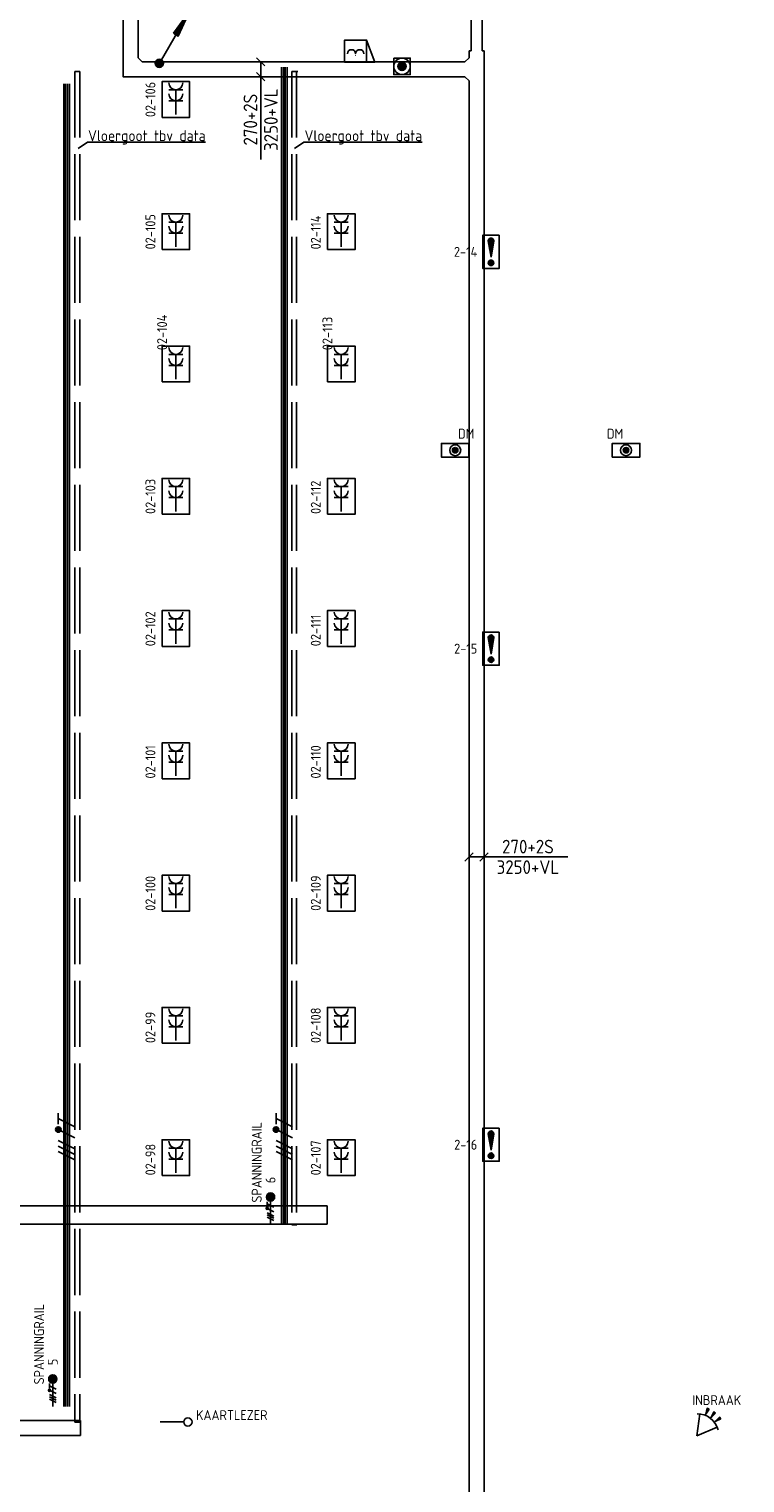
# Model space of a CAD drawing. Extents: x -2260 to 109400, y -72910 to 3960.
# Tile 9 of 16: x 57249 to 70236, y -51135 to -24757. Entities that reach past the tile are written whole.
import ezdxf
from ezdxf.enums import TextEntityAlignment as Align

# ---------------------------------------------------------------- set-up
doc = ezdxf.new("R2010")
doc.units = 0
doc.header["$LTSCALE"] = 100
doc.linetypes.add('ACAD_ISO02W100', pattern=[15, 12, -3])
doc.linetypes.add('B-SL0', pattern=[100000000.0, 0, -100000000.0])
doc.layers.get('0').update_dxf_attribs({"linetype": 'CONTINUOUS'})
for name, color, linetype in [('EB62203-_ATTRIB', 2, 'CONTINUOUS'), ('EB62209-_ATTRIB', 2, 'CONTINUOUS'), ('EB63102-_ATTRIB', 2, 'CONTINUOUS'), ('EB6511--_ATTRIB', 2, 'CONTINUOUS'), ('EB6512--_ATTRIB', 2, 'CONTINUOUS'), ('EB6521--_ATTRIB', 2, 'CONTINUOUS'), ('EB6522--_ATTRIB', 2, 'CONTINUOUS'), ('EL61301-_KABELGOOT', 3, 'CONTINUOUS'), ('EL62203-_KRACHT-WCD230', 3, 'CONTINUOUS'), ('EL62209-_KRACHT-ASP400', 3, 'CONTINUOUS'), ('EL62209-_SYMBOOL', 3, 'CONTINUOUS'), ('EL6511--_BRANDM', 3, 'CONTINUOUS'), ('EL6512--_DEURMAGN', 3, 'CONTINUOUS'), ('EL6521--_BEWAKING', 3, 'CONTINUOUS'), ('EL6522--_TOEGCTRL', 3, 'CONTINUOUS'), ('EM61301-_BEMATING', 1, 'CONTINUOUS'), ('ET$1B---_OPSCHRIFT', 7, 'CONTINUOUS')]:
    doc.layers.add(name, color=color, linetype=linetype)
doc.styles.add('1_8', font='iso', dxfattribs={"height": 1.8})
doc.styles.add('2_0', font='iso', dxfattribs={"height": 200})
doc.styles.add('MAATVOERING', font='iso.shx')
doc.styles.add('SCHREUDER-2', font='ISO', dxfattribs={"height": 2})
doc.styles.get("Standard").update_dxf_attribs({"font": 'ISOCP'})

# ---------------------------------------------------------------- blocks, each defined once
blk = doc.blocks.new('ES652114')
for p, q in [((1.56, 1.09), (2.62, 1.37)), ((1.7, 0), (2.8, 0)), ((1.56, -1.09), (2.62, -1.37))]:
    blk.add_line(p, q)
for points in [[(0.96, 2), (-2.5, 0)], [(-2.5, 0), (0.96, -2)]]:
    blk.add_lwpolyline(points)
for points in [[(2.67, 1.18), (2.57, 1.56), (1.56, 1.09)], [(2.8, -0.2), (2.8, 0.2), (1.7, 0)], [(2.57, -1.56), (2.67, -1.18), (1.56, -1.09)]]:
    blk.add_lwpolyline(points, close=True)
blk.add_arc((-2.5, 0), 4, 322.8192, 37.1808)
at = {"style": '1_8'}
for tag, p in [('NUMMER', (0, 3.5)), ('CODE', (0, 0))]:
    blk.add_attdef(tag, text='', height=1.8, dxfattribs=at).set_placement(p, align=Align.MIDDLE)
at = {"style": '1_8', "flags": 9}
blk.add_attdef('M_CODE', text='', height=1.8, dxfattribs=at).set_placement((0, 0), align=Align.MIDDLE)
blk = doc.blocks.new('ES4X4')
blk.add_line((0, 1.25), (0, -3))
blk.add_circle((0, 2), 0.75)
at = {"style": '1_8', "flags": 8}
for tag, p in [('NUMMER', (1.25, 3.5)), ('CODE', (-1.25, 3.5))]:
    blk.add_attdef(tag, text='', height=1.8, rotation=90, dxfattribs=at).set_placement(p, align=Align.MIDDLE_LEFT)
blk.add_attdef('M_CODE', text='', height=1.8, dxfattribs=at).set_placement((0, 0), align=Align.MIDDLE_CENTER)
blk = doc.blocks.new('*U39')
for p, q in [((-210, -75), (-60, 75)), ((-135, 0), (209, 0)), ((60, -75), (210, 75)), ((209, 0), (1656, 0))]:
    blk.add_line(p, q)
at = {"color": 2, "style": 'MAATVOERING'}
for s, p in [('270+2S', (932, 186)), ('3250+VL', (932, -186))]:
    blk.add_text(s, height=247.9, dxfattribs=at).set_placement(p, align=Align.MIDDLE)
blk = doc.blocks.new('ES111201')
for p, q in [((0.38, 0.65), (5.5, 9.53)), ((0.73, 0.15), (-0.73, 0.15)), ((0.6, 0.45), (-0.6, 0.45)), ((0.73, -0.15), (-0.73, -0.15)), ((0.6, -0.45), (-0.6, -0.45))]:
    blk.add_line(p, q)
for points in [[(2.57, 5.45), (5.5, 9.53), (3.43, 4.95)], [(3.22, 5.07), (4.63, 8.01), (2.78, 5.32)]]:
    blk.add_lwpolyline(points, close=True)
blk.add_circle((0, 0), 0.75)
at = {"style": '1_8', "flags": 8}
blk.add_attdef('M_CODE', text='', height=1.8, dxfattribs=at).set_placement((0, 0), align=Align.MIDDLE_CENTER)
blk = doc.blocks.new('KG2FF')
at = {"linetype": 'B-SL0'}
for p, q in [((210, -135), (210, 135)), ((-135, -210), (135, -210))]:
    blk.add_line(p, q, dxfattribs=at)
at = {"linetype": 'ByBlock'}
for points in [[(-135, -210), (-135, 135), (-135, 135), (210, 135)], [(210, -135), (210, -135), (135, -210), (135, -210)]]:
    blk.add_lwpolyline(points, dxfattribs=at)
at = {"flags": 3}
blk.add_attdef('HULPSTUK', (0, 0), '', height=1, rotation=180, dxfattribs=at)
blk = doc.blocks.new('EH100000')
at = {"linetype": 'ByBlock'}
for p, q in [((1, 0.5), (0, 0.5)), ((1, 0.5, 1), (0, 0.5, 1)), ((0, -0.5, 1), (1, -0.5, 1)), ((1, -0.5), (0, -0.5))]:
    blk.add_line(p, q, dxfattribs=at)
at = {"linetype": 'ByBlock', "invisible_edges": 15}
for points in [[(1, -0.5), (0, -0.5), (0, 0.5), (1, 0.5)], [(0, 0.5), (1, 0.5), (1, 0.5, 1), (0, 0.5, 1)], [(0, -0.5, 1), (1, -0.5, 1), (1, -0.5), (0, -0.5)]]:
    blk.add_3dface(points, dxfattribs=at)
at = {"linetype": 'ByBlock', "style": '2_0', "flags": 8}
blk.add_attdef('FUNCTIE', text='', height=0.5, dxfattribs=at).set_placement((0.5, 0), align=Align.MIDDLE)
at = {"linetype": 'ByBlock', "flags": 9}
blk.add_attdef('SCHOT', text='', height=0.5, dxfattribs=at).set_placement((0.5, 0), align=Align.MIDDLE)
blk = doc.blocks.new('*U41')
for p, q in [((-210, -75), (-60, 75)), ((-135, 0), (190, 0)), ((60, -75), (210, 75)), ((190, 0), (1638, 0))]:
    blk.add_line(p, q)
at = {"color": 2, "style": 'MAATVOERING'}
for s, p in [('3250+VL', (914, 186)), ('270+2S', (914, -186))]:
    blk.add_text(s, height=247.9, rotation=180, dxfattribs=at).set_placement(p, align=Align.MIDDLE)
blk = doc.blocks.new('ES111151')
for p, q in [((-15, 0.525), (15, 0.525)), ((-15, 0.175), (15, 0.175)), ((-15, -0.175), (15, -0.175)), ((-15, -0.525), (15, -0.525))]:
    blk.add_line(p, q)
at = {"style": '1_8'}
for tag, flags, p in [('VERMOGEN', 9, (-2.5, 2.275)), ('GROEP', 8, (0, 2.275)), ('SCHAK', 8, (2.5, 2.275)), ('KAST', 9, (7, 2.275)), ('DOEL', 8, (-2.5, -1.225))]:
    blk.add_attdef(tag, text='', height=1.8, rotation=90, dxfattribs=dict(at, flags=flags)).set_placement(p, align=Align.MIDDLE_LEFT)
at = {"style": '1_8', "flags": 8}
blk.add_attdef('TAL', text='', height=1.8, rotation=90, dxfattribs=at).set_placement((2.5, 2.275), align=Align.MIDDLE_CENTER)
at = {"style": '1_8', "flags": 9}
blk.add_attdef('M_CODE', text='', height=1.8, dxfattribs=at).set_placement((0, 0), align=Align.MIDDLE_CENTER)
blk = doc.blocks.new('ES111104')
at = {"color": 1}
for p, q in [((-3.25, 1.5), (-4.75, -1.5)), ((-2.25, 1.5), (-3.75, -1.5)), ((-1.25, 1.5), (-2.75, -1.5)), ((0.75, 1.5), (-0.75, -1.5)), ((0.26, 1.6), (1.24, 1.6)), ((0.26, 1.4), (1.24, 1.4)), ((0.35, 1.8), (1.15, 1.8)), ((0.35, 1.2), (1.15, 1.2)), ((2.75, 1.5), (1.25, -1.5)), ((3.75, 1.5), (1.75, 1.5))]:
    blk.add_line(p, q, dxfattribs=at)
blk.add_circle((0.75, 1.5), 0.5, dxfattribs=at)
blk = doc.blocks.new('ES2X2')
for p, q in [((-0.15, 1.27), (-0.15, 2.73)), ((0.15, 1.27), (0.15, 2.73)), ((-0.45, 1.4), (-0.45, 2.6)), ((0, 1.25), (0, -3)), ((0.45, 1.4), (0.45, 2.6))]:
    blk.add_line(p, q)
at = {"color": 1}
for p, q in [((-0.72, -0.21), (-0.72, 0.11)), ((-0.64, -0.25), (-0.64, 0.15)), ((-0.6, 1.15), (-0.6, 0.35)), ((-0.6, 0.75), (0.6, 0.15)), ((-0.56, -0.25), (-0.56, 0.15)), ((-0.48, -0.21), (-0.48, 0.11)), ((-0.6, -0.05), (0.6, -0.65)), ((-0.6, -0.85), (0.6, -1.45)), ((-0.6, -1.25), (0.6, -1.85)), ((-0.6, -1.65), (0.6, -2.25))]:
    blk.add_line(p, q, dxfattribs=at)
blk.add_circle((0, 2), 0.75)
blk.add_circle((-0.6, -0.05), 0.2, dxfattribs=at)
at = {"style": '1_8'}
for tag, flags, p in [('VERMOGEN', 9, (-2.5, 4.5)), ('GROEP', 8, (0, 4.5)), ('SCHAK', 8, (2.5, 4.5)), ('KAST', 9, (7, 4.5)), ('DOEL', 8, (-2.5, 1))]:
    blk.add_attdef(tag, text='', height=1.8, rotation=90, dxfattribs=dict(at, flags=flags)).set_placement(p, align=Align.MIDDLE_LEFT)
at = {"style": '1_8', "flags": 8}
blk.add_attdef('TAL', text='', height=1.8, rotation=90, dxfattribs=at).set_placement((2.5, 4.5), align=Align.MIDDLE_CENTER)
at = {"style": '1_8', "flags": 9}
blk.add_attdef('M_CODE', text='', height=1.8, dxfattribs=at).set_placement((0, 0), align=Align.MIDDLE_CENTER)
blk = doc.blocks.new('EH100005')
blk.add_lwpolyline([(-1, -0.5), (0, -0.5), (0, 0.5), (-1, 0.5)])
at = {"style": '2_0', "flags": 9}
blk.add_attdef('HULPSTUK', text='', height=0.5, dxfattribs=at).set_placement((0, 0), align=Align.MIDDLE)
blk = doc.blocks.new('ES1116A7')
for p, q in [((-0.25, 0.5), (-0.25, 2.43)), ((0, -1), (0, 2.5)), ((0.25, 0.5), (0.25, 2.43)), ((-0.5, -2), (0.5, -2)), ((-0.43, -1.75), (0.43, -1.75)), ((-0.43, -2.25), (0.43, -2.25))]:
    blk.add_line(p, q)
blk.add_lwpolyline([(1.5, 3), (-1.5, 3), (-1.5, -3), (1.5, -3)], close=True)
blk.add_lwpolyline([(0, -1), (0.5, 2, 1), (-0.5, 2)], format="xyb", close=True)
blk.add_circle((0, -2), 0.5)
at = {"style": '1_8'}
for tag, flags, p in [('KAST-B', 9, (-2.5, 2.5)), ('GROEP-B', 8, (-2.5, 0))]:
    blk.add_attdef(tag, text='', height=1.8, dxfattribs=dict(at, flags=flags)).set_placement(p, align=Align.MIDDLE_RIGHT)
for tag, flags, p in [('CODE', 8, (2.5, 2.5)), ('NUMMER', 8, (2.5, 0)), ('FABR', 9, (2.5, -2.5)), ('TYPE', 9, (2.5, -5))]:
    blk.add_attdef(tag, text='', height=1.8, dxfattribs=dict(at, flags=flags)).set_placement(p, align=Align.MIDDLE_LEFT)
at = {"style": '1_8', "flags": 9}
blk.add_attdef('M_CODE', text='', height=1.8, dxfattribs=at).set_placement((0, 0), align=Align.MIDDLE_CENTER)
blk = doc.blocks.new('ES111664')
for p, q in [((-0.5, 0), (0.5, 0)), ((-0.43, 0.25), (0.43, 0.25)), ((-0.43, -0.25), (0.43, -0.25))]:
    blk.add_line(p, q)
blk.add_lwpolyline([(-2.5, -1.25), (2.5, -1.25), (2.5, 1.25), (-2.5, 1.25)], close=True)
for radius in [1, 0.5]:
    blk.add_circle((0, 0), radius)
at = {"style": '1_8', "flags": 8}
blk.add_attdef('M_CODE', text='', height=1.8, dxfattribs=at).set_placement((0, 0), align=Align.MIDDLE_CENTER)
at = {"color": 2, "style": '1_8', "flags": 8}
for tag, p in [('CODE', (0, 0)), ('NUMMER', (0, -2.5))]:
    blk.add_attdef(tag, text='', height=1.8, dxfattribs=at).set_placement(p, align=Align.MIDDLE)
blk = doc.blocks.new('ES3W2A2')
for p, q in [((1.25, 1.5), (-1.25, 1.5)), ((0, 1.5), (0, -3)), ((1.25, -0.5), (-1.25, -0.5))]:
    blk.add_line(p, q)
at = {"color": 1}
blk.add_lwpolyline([(-2.5, -3.5), (2.5, -3.5), (2.5, 3), (-2.5, 3)], close=True, dxfattribs=at)
for centre in [(0, 2.75), (0, 0.75)]:
    blk.add_arc(centre, 1.25, 180, 0)
at = {"style": '1_8'}
for tag, flags, p in [('VERMOGEN', 9, (-2.5, 5.75)), ('SCHAK', 8, (2.5, 5.75)), ('KAST', 9, (7, 5.75)), ('TAL', 8, (2.5, 5.75))]:
    blk.add_attdef(tag, text='', height=1.8, rotation=90, dxfattribs=dict(at, flags=flags)).set_placement(p, align=Align.MIDDLE_CENTER)
at = {"style": '1_8', "flags": 8}
for tag, p in [('GROEP', (0, 3.75)), ('DOEL', (-2.5, 2.25))]:
    blk.add_attdef(tag, text='', height=1.8, rotation=90, dxfattribs=at).set_placement(p, align=Align.MIDDLE_LEFT)
at = {"style": '1_8', "flags": 9}
blk.add_attdef('M_CODE', text='', height=1.8, dxfattribs=at).set_placement((0, 0), align=Align.MIDDLE_CENTER)
blk = doc.blocks.new('ES652203')
blk.add_line((2, -2), (2, 2))
blk.add_lwpolyline([(-2, -2), (3.5, -2), (2, 2), (-2, 2)], close=True)
for centre in [(-0.75, -0.5), (0.75, -0.5)]:
    blk.add_arc(centre, 0.75, 0, 180)
at = {"style": '1_8'}
for tag, p in [('NUMMER', (0, 3.5)), ('CODE', (0, 0))]:
    blk.add_attdef(tag, text='', height=1.8, dxfattribs=at).set_placement(p, align=Align.MIDDLE)
at = {"style": '1_8', "flags": 9}
blk.add_attdef('M_CODE', text='', height=1.8, dxfattribs=at).set_placement((0, 0), align=Align.MIDDLE)
blk = doc.blocks.new('ES111452')
for p, q in [((-0.75, 0), (0.75, 0)), ((-0.71, 0.25), (0.71, 0.25)), ((-0.56, 0.5), (0.56, 0.5)), ((-0.71, -0.25), (0.71, -0.25)), ((-0.56, -0.5), (0.56, -0.5))]:
    blk.add_line(p, q)
blk.add_lwpolyline([(-1.5, -1.5), (1.5, -1.5), (1.5, 1.5), (-1.5, 1.5)], close=True)
for radius in [1.5, 0.75]:
    blk.add_circle((0, 0), radius)
at = {"style": '1_8'}
for tag, flags, p in [('NUMMER', 8, (0, 5.5)), ('CODE', 8, (0, 3)), ('M_CODE', 9, (0, 0))]:
    blk.add_attdef(tag, text='', height=2, dxfattribs=dict(at, flags=flags)).set_placement(p, align=Align.MIDDLE)
blk = doc.blocks.new('KG3FFF')
at = {"linetype": 'B-SL0'}
for p, q in [((-210, 135), (-210, -135)), ((210, -135), (210, 135)), ((-135, -210), (135, -210))]:
    blk.add_line(p, q, dxfattribs=at)
at = {"linetype": 'ByBlock'}
for points in [[(-210, 135), (0, 135), (0, 135), (210, 135)], [(-135, -210), (-135, -210), (-210, -135), (-210, -135)], [(210, -135), (210, -135), (135, -210), (135, -210)]]:
    blk.add_lwpolyline(points, dxfattribs=at)
at = {"flags": 3}
blk.add_attdef('HULPSTUK', (0, 0), '', height=1, rotation=270, dxfattribs=at)

msp = doc.modelspace()

# ---------------------------------------------------------------- linework, layer by layer
at = {"layer": 'EB63102-_ATTRIB'}
for p, q in [((58082.09016, -25529.26407), (58171.0309, -25529.26407)), ((62014.86081, -25525.51981), (62102.50836, -25525.51981)), ((62038.35573, -25525.51981), (62125.72922, -25525.51981)), ((58308.30966, -26807.16039), (58139.38771, -26923.21594)), ((60451.50663, -26807.16039), (58308.30966, -26807.16039)), ((62235.74497, -26807.16039), (62066.82302, -26923.21594)), ((64378.94194, -26807.16039), (62235.74497, -26807.16039)), ((62014.86081, -46453.71182), (62104.2879, -46453.71182)), ((58082.19955, -50032.44381), (58167.70284, -50032.44381))]:
    msp.add_line(p, q, dxfattribs=at)
at = {"layer": 'EB63102-_ATTRIB', "linetype": 'ACAD_ISO02W100'}
for p, q in [((58082.19955, -25525.51981), (58082.19955, -50032.44381)), ((58169.57304, -25525.51981), (58169.57304, -50032.44381)), ((62014.86081, -25525.51981), (62014.86081, -46453.71182)), ((62102.2343, -25525.51981), (62102.2343, -46453.71182))]:
    msp.add_line(p, q, dxfattribs=at)
at = {"layer": 'EL61301-_KABELGOOT'}
for p, q in [((65232.70017, -25150, 3250), (65267.70017, -25150, 2600)), ((65467.70017, -25150, 2600), (65502.70017, -25150, 3250))]:
    msp.add_line(p, q, dxfattribs=at)

# ---------------------------------------------------------------- block references
at = {"layer": 'EL61301-_KABELGOOT', "zscale": 60}
for p, xscale, yscale, rotation in [((65367.70017, -25150, 2600), 10275.00000000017, 200, 89.99999999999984), ((59091.22554, -24423.3371, 3250), 852.8120381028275, 270, 270), ((65367.70017, -25276.14914, 3250), 126.1491421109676, 270, 90), ((65157.70017, -25486.14914, 3250), 5856.474623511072, 270, 180), ((65367.70017, -25696.14914, 3250), 29785.10803219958, 270, 270)]:
    msp.add_blockref('EH100000', p, dxfattribs=dict(at, xscale=xscale, yscale=yscale, rotation=rotation))
at = {"layer": 'EL61301-_KABELGOOT'}
for name, p, xscale, yscale, zscale in [('ES111201', (59613.53326, -25378.99818, 3250), 100, 100, 100), ('EH100000', (52644.82825, -46273.3371), 10010, 330, 60), ('EH100005', (62654.82825, -46273.3371), 60, 330, 60), ('EH100000', (52644.82825, -50138.3371), 5535, 270, 60), ('EH100005', (58179.82825, -50138.3371), 60, 270, 60)]:
    msp.add_blockref(name, p, dxfattribs=dict(at, xscale=xscale, yscale=yscale, zscale=zscale))
for name, p, rotation in [('KG2FF', (59091.22554, -25486.14914, 3250), 90), ('KG3FFF', (65367.70017, -25486.14914, 3250), 270)]:
    msp.add_blockref(name, p, dxfattribs=dict(at, rotation=rotation))
at = {"layer": 'EL62203-_KRACHT-WCD230'}
ref = msp.add_blockref('ES3W2A2', (59912.25406, -26008.62261), dxfattribs=dict(at, xscale=100, yscale=100, zscale=100))
ref.add_attrib('DOEL', '02-106', dxfattribs={"layer": 'EB62203-_ATTRIB', "color": 1, "height": 180, "rotation": 90, "style": '1_8', "flags": 8}).set_placement((59450.62216, -26354.78576), align=Align.MIDDLE_LEFT)
ref = msp.add_blockref('ES3W2A2', (59912.25406, -28408.62261), dxfattribs=dict(at, xscale=100, yscale=100, zscale=100))
ref.add_attrib('DOEL', '02-105', dxfattribs={"layer": 'EB62203-_ATTRIB', "color": 1, "height": 180, "rotation": 90, "style": '1_8', "flags": 8}).set_placement((59450.62216, -28754.78576), align=Align.MIDDLE_LEFT)
ref = msp.add_blockref('ES3W2A2', (62912.25406, -28408.62261), dxfattribs=dict(at, xscale=100, yscale=100, zscale=100))
ref.add_attrib('DOEL', '02-114', dxfattribs={"layer": 'EB62203-_ATTRIB', "color": 1, "height": 180, "rotation": 90, "style": '1_8', "flags": 8}).set_placement((62450.62216, -28754.78576), align=Align.MIDDLE_LEFT)
ref = msp.add_blockref('ES3W2A2', (59912.25406, -30808.62261), dxfattribs=dict(at, xscale=100, yscale=100, zscale=100))
ref.add_attrib('DOEL', '02-104', dxfattribs={"layer": 'EB62203-_ATTRIB', "color": 1, "height": 180, "rotation": 90, "style": '1_8', "flags": 8}).set_placement((59662.25406, -30583.62261), align=Align.MIDDLE_LEFT)
ref = msp.add_blockref('ES3W2A2', (62912.25406, -30808.62261), dxfattribs=dict(at, xscale=100, yscale=100, zscale=100))
ref.add_attrib('DOEL', '02-113', dxfattribs={"layer": 'EB62203-_ATTRIB', "color": 1, "height": 180, "rotation": 90, "style": '1_8', "flags": 8}).set_placement((62662.25406, -30583.62261), align=Align.MIDDLE_LEFT)
ref = msp.add_blockref('ES3W2A2', (59912.25406, -33208.62261), dxfattribs=dict(at, xscale=100, yscale=100, zscale=100))
ref.add_attrib('DOEL', '02-103', dxfattribs={"layer": 'EB62203-_ATTRIB', "color": 1, "height": 180, "rotation": 90, "style": '1_8', "flags": 8}).set_placement((59450.62216, -33554.78576), align=Align.MIDDLE_LEFT)
ref = msp.add_blockref('ES3W2A2', (62912.25406, -33208.62261), dxfattribs=dict(at, xscale=100, yscale=100, zscale=100))
ref.add_attrib('DOEL', '02-112', dxfattribs={"layer": 'EB62203-_ATTRIB', "color": 1, "height": 180, "rotation": 90, "style": '1_8', "flags": 8}).set_placement((62450.62216, -33554.78576), align=Align.MIDDLE_LEFT)
ref = msp.add_blockref('ES3W2A2', (59912.25406, -35608.62261), dxfattribs=dict(at, xscale=100, yscale=100, zscale=100))
ref.add_attrib('DOEL', '02-102', dxfattribs={"layer": 'EB62203-_ATTRIB', "color": 1, "height": 180, "rotation": 90, "style": '1_8', "flags": 8}).set_placement((59450.62216, -35954.78576), align=Align.MIDDLE_LEFT)
ref = msp.add_blockref('ES3W2A2', (62912.25406, -35608.62261), dxfattribs=dict(at, xscale=100, yscale=100, zscale=100))
ref.add_attrib('DOEL', '02-111', dxfattribs={"layer": 'EB62203-_ATTRIB', "color": 1, "height": 180, "rotation": 90, "style": '1_8', "flags": 8}).set_placement((62450.62216, -35954.78576), align=Align.MIDDLE_LEFT)
ref = msp.add_blockref('ES3W2A2', (59912.25406, -38008.62261), dxfattribs=dict(at, xscale=100, yscale=100, zscale=100))
ref.add_attrib('DOEL', '02-101', dxfattribs={"layer": 'EB62203-_ATTRIB', "color": 1, "height": 180, "rotation": 90, "style": '1_8', "flags": 8}).set_placement((59450.62216, -38354.78576), align=Align.MIDDLE_LEFT)
ref = msp.add_blockref('ES3W2A2', (62912.25406, -38008.62261), dxfattribs=dict(at, xscale=100, yscale=100, zscale=100))
ref.add_attrib('DOEL', '02-110', dxfattribs={"layer": 'EB62203-_ATTRIB', "color": 1, "height": 180, "rotation": 90, "style": '1_8', "flags": 8}).set_placement((62450.62216, -38354.78576), align=Align.MIDDLE_LEFT)
ref = msp.add_blockref('ES3W2A2', (59912.25406, -40408.62261), dxfattribs=dict(at, xscale=100, yscale=100, zscale=100))
ref.add_attrib('DOEL', '02-100', dxfattribs={"layer": 'EB62203-_ATTRIB', "color": 1, "height": 180, "rotation": 90, "style": '1_8', "flags": 8}).set_placement((59450.62216, -40754.78576), align=Align.MIDDLE_LEFT)
ref = msp.add_blockref('ES3W2A2', (62912.25406, -40408.62261), dxfattribs=dict(at, xscale=100, yscale=100, zscale=100))
ref.add_attrib('DOEL', '02-109', dxfattribs={"layer": 'EB62203-_ATTRIB', "color": 1, "height": 180, "rotation": 90, "style": '1_8', "flags": 8}).set_placement((62450.62216, -40754.78576), align=Align.MIDDLE_LEFT)
ref = msp.add_blockref('ES3W2A2', (62912.25406, -42808.62261), dxfattribs=dict(at, xscale=100, yscale=100, zscale=100))
ref.add_attrib('DOEL', '02-108', dxfattribs={"layer": 'EB62203-_ATTRIB', "color": 1, "height": 180, "rotation": 90, "style": '1_8', "flags": 8}).set_placement((62450.62216, -43154.78576), align=Align.MIDDLE_LEFT)
ref = msp.add_blockref('ES3W2A2', (59912.25406, -42808.62261), dxfattribs=dict(at, xscale=100, yscale=100, zscale=100))
ref.add_attrib('DOEL', '02-99', dxfattribs={"layer": 'EB62203-_ATTRIB', "color": 1, "height": 180, "rotation": 90, "style": '1_8', "flags": 8}).set_placement((59450.62216, -43154.78576), align=Align.MIDDLE_LEFT)
ref = msp.add_blockref('ES3W2A2', (62912.25406, -45208.62261), dxfattribs=dict(at, xscale=100, yscale=100, zscale=100))
ref.add_attrib('DOEL', '02-107', dxfattribs={"layer": 'EB62203-_ATTRIB', "color": 1, "height": 180, "rotation": 90, "style": '1_8', "flags": 8}).set_placement((62450.62216, -45554.78576), align=Align.MIDDLE_LEFT)
ref = msp.add_blockref('ES3W2A2', (59912.25406, -45208.62261), dxfattribs=dict(at, xscale=100, yscale=100, zscale=100))
ref.add_attrib('DOEL', '02-98', dxfattribs={"layer": 'EB62203-_ATTRIB', "color": 1, "height": 180, "rotation": 90, "style": '1_8', "flags": 8}).set_placement((59450.62216, -45554.78576), align=Align.MIDDLE_LEFT)
at = {"layer": 'EL62209-_KRACHT-ASP400', "xscale": 100, "yscale": 100, "zscale": 100, "rotation": 90}
for p in [(61879.82825, -26948.3371), (57929.82825, -27248.3371), (61879.82825, -29948.3371), (57929.82825, -30248.3371), (61879.82825, -32948.3371), (57929.82825, -33248.3371), (61879.82825, -35948.3371), (57929.82825, -36248.3371), (61879.82825, -38948.3371), (57929.82825, -39248.3371), (61879.82825, -41948.3371), (57929.82825, -42248.3371), (61879.82825, -44948.3371), (57929.82825, -45248.3371), (57929.82825, -48248.3371)]:
    msp.add_blockref('ES111151', p, dxfattribs=at)
at = {"layer": 'EL62209-_KRACHT-ASP400'}
ref = msp.add_blockref('ES2X2', (61629.82825, -46148.3371), dxfattribs=dict(at, xscale=100, yscale=100, zscale=100))
ref.add_attrib('DOEL', 'SPANNINGRAIL', dxfattribs={"layer": 'EB62209-_ATTRIB', "color": 1, "height": 180, "rotation": 90, "style": '1_8', "flags": 8}).set_placement((61379.82825, -46048.3371), align=Align.MIDDLE_LEFT)
ref.add_attrib('GROEP', '6', dxfattribs={"layer": 'EB62209-_ATTRIB', "color": 1, "height": 180, "rotation": 90, "style": '1_8', "flags": 8}).set_placement((61629.82825, -45698.3371), align=Align.MIDDLE_LEFT)
ref = msp.add_blockref('ES2X2', (57679.82825, -49448.3371), dxfattribs=dict(at, xscale=100, yscale=100, zscale=100))
ref.add_attrib('DOEL', 'SPANNINGRAIL', dxfattribs={"layer": 'EB62209-_ATTRIB', "color": 1, "height": 180, "rotation": 90, "style": '1_8', "flags": 8}).set_placement((57429.82825, -49348.3371), align=Align.MIDDLE_LEFT)
ref.add_attrib('GROEP', '5', dxfattribs={"layer": 'EB62209-_ATTRIB', "color": 1, "height": 180, "rotation": 90, "style": '1_8', "flags": 8}).set_placement((57679.82825, -48998.3371), align=Align.MIDDLE_LEFT)
at = {"layer": 'EL62209-_SYMBOOL', "xscale": 100, "yscale": 100, "zscale": 100, "rotation": 90}
for p in [(57929.82825, -44798.3371), (61879.82825, -44798.3371)]:
    msp.add_blockref('ES111104', p, dxfattribs=at)
at = {"layer": 'EL6511--_BRANDM'}
ref = msp.add_blockref('ES1116A7', (65629.82825, -28798.3371), dxfattribs=dict(at, xscale=100, yscale=100, zscale=100))
ref.add_attrib('GROEP-B', '2-14', dxfattribs={"layer": 'EB6511--_ATTRIB', "color": 1, "height": 180, "style": '1_8', "flags": 8}).set_placement((65379.82825, -28798.3371), align=Align.MIDDLE_RIGHT)
ref = msp.add_blockref('ES1116A7', (65629.82825, -35998.3371), dxfattribs=dict(at, xscale=100, yscale=100, zscale=100))
ref.add_attrib('GROEP-B', '2-15', dxfattribs={"layer": 'EB6511--_ATTRIB', "color": 1, "height": 180, "style": '1_8', "flags": 8}).set_placement((65379.82825, -35998.3371), align=Align.MIDDLE_RIGHT)
ref = msp.add_blockref('ES1116A7', (65629.82825, -44998.3371), dxfattribs=dict(at, xscale=100, yscale=100, zscale=100))
ref.add_attrib('GROEP-B', '2-16', dxfattribs={"layer": 'EB6511--_ATTRIB', "color": 1, "height": 180, "style": '1_8', "flags": 8}).set_placement((65379.82825, -44998.3371), align=Align.MIDDLE_RIGHT)
at = {"layer": 'EL6512--_DEURMAGN'}
ref = msp.add_blockref('ES111664', (64979.82825, -32398.3371), dxfattribs=dict(at, xscale=-100, yscale=100, zscale=100))
ref.add_attrib('CODE', 'DM', dxfattribs={"layer": 'EB6512--_ATTRIB', "color": 1, "height": 180, "style": '1_8', "flags": 8}).set_placement((65179.82825, -32098.3371), align=Align.MIDDLE)
ref = msp.add_blockref('ES111664', (68079.82825, -32398.3371), dxfattribs=dict(at, xscale=100, yscale=100, zscale=100))
ref.add_attrib('CODE', 'DM', dxfattribs={"layer": 'EB6512--_ATTRIB', "color": 1, "height": 180, "style": '1_8', "flags": 8}).set_placement((67879.82825, -32098.3371), align=Align.MIDDLE)
at = {"layer": 'EL6521--_BEWAKING'}
ref = msp.add_blockref('ES652114', (69517.59129, -50080.31217), dxfattribs=dict(at, xscale=100, yscale=100, zscale=100, rotation=52.64184984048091))
ref.add_attrib('CODE', 'INBRAAK', dxfattribs={"layer": 'EB6521--_ATTRIB', "color": 1, "height": 180, "style": '1_8'}).set_placement((69725.08109, -49632.05099), align=Align.MIDDLE)
at = {"layer": 'EL6522--_TOEGCTRL', "xscale": 100, "yscale": 100, "zscale": 100}
msp.add_blockref('ES652203', (63173.48757, -25155.91339), dxfattribs=at).add_auto_attribs({'CODE': '.'})
at = {"layer": 'EL6522--_TOEGCTRL', "xscale": 100, "yscale": 100, "zscale": 100, "rotation": 269.9999999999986}
msp.add_blockref('ES111452', (64015.61844, -25433.80203, 1200), dxfattribs=at)
at = {"layer": 'EL6522--_TOEGCTRL'}
ref = msp.add_blockref('ES4X4', (59930.16346, -50029.29979), dxfattribs=dict(at, xscale=100, yscale=100, zscale=100, rotation=270))
ref.add_attrib('CODE', 'KAARTLEZER', dxfattribs={"layer": 'EB6522--_ATTRIB', "color": 1, "height": 180, "style": '1_8', "flags": 8}).set_placement((60280.16346, -49904.29979), align=Align.MIDDLE_LEFT)
at = {"layer": 'EM61301-_BEMATING', "rotation": 270}
msp.add_blockref('*U41', (61451.22554, -25486.14914, 3250), dxfattribs=at)
at = {"layer": 'EM61301-_BEMATING'}
msp.add_blockref('*U39', (65367.70017, -39776.14914, 3250), dxfattribs=at)

# ---------------------------------------------------------------- texts
at = {"layer": 'ET$1B---_OPSCHRIFT', "color": 2, "style": 'SCHREUDER-2'}
for p in [(58318.8672, -26691.10483), (62246.3025, -26691.10483)]:
    msp.add_text('Vloergoot tbv data', height=200, dxfattribs=at).set_placement(p, align=Align.MIDDLE_LEFT)

doc.saveas('drawing.dxf')
